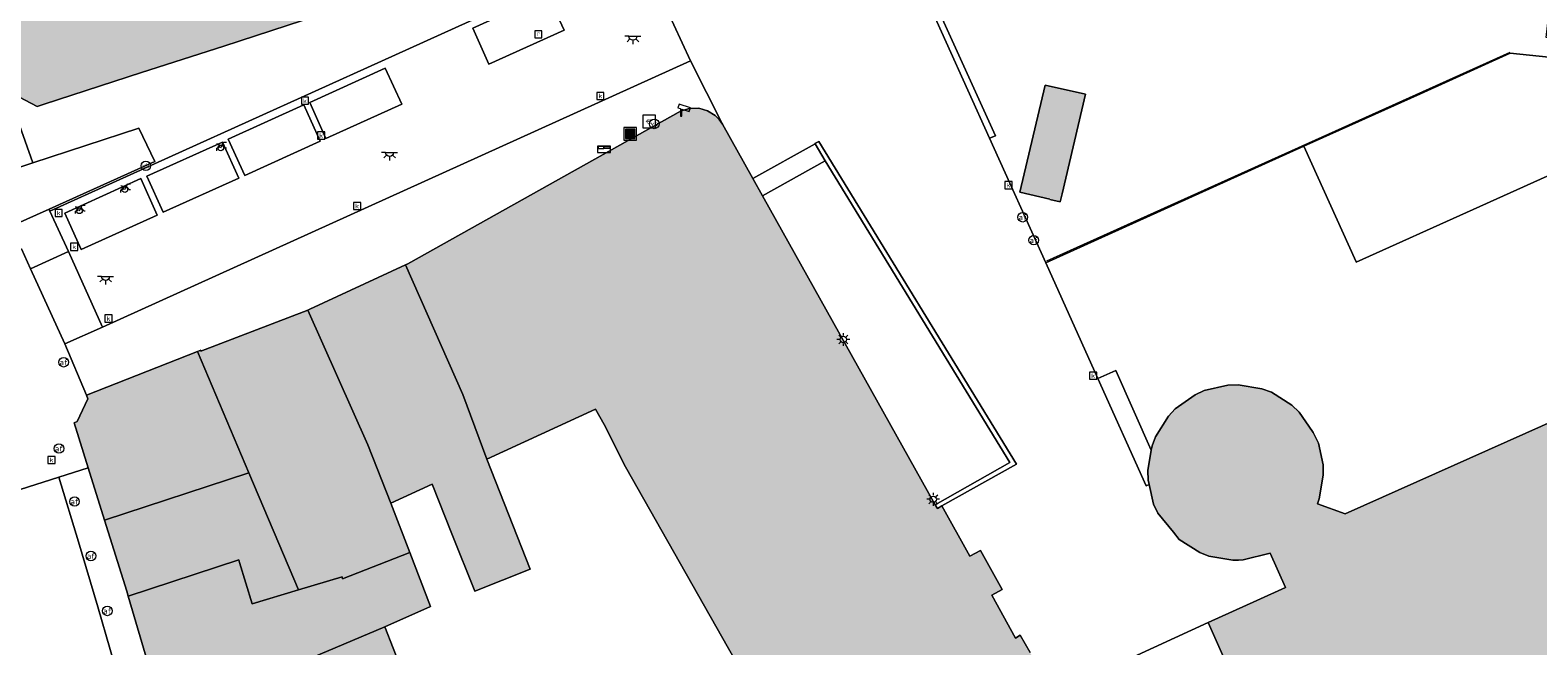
# Model space of a CAD drawing. Header units: metres. Extents: x 196496 to 197479, y 355139 to 356324.
# Tile 100 of 144: x 197022 to 197117, y 355975 to 356013. Entities that reach past the tile are written whole.
import ezdxf
from ezdxf.enums import TextEntityAlignment as Align

# ---------------------------------------------------------------- set-up
doc = ezdxf.new("R2010")
doc.units = ezdxf.units.M
doc.layers.get('0').update_dxf_attribs({"color": 252, "lineweight": 18})
for name, color, linetype, lineweight in [('B-WE-GR-BEPLANTING_CULTUUR_HEESTERS-GV', 252, 'Continuous', 18), ('B-WE-IE-MEUBILAIR_WEGMEUBILAIR-S', 252, 'Continuous', 18), ('B-WE-IE-TERREINAFSCHEIDING_KUNSTMATIG_MUUR-GV', 252, 'Continuous', 18), ('B-WE-KL-ET_LS_OV_LICHTMAST-S', 252, 'Continuous', 18), ('B-WE-KL-ET_LS_OV_LICHTPUNT-S', 252, 'Continuous', 18), ('B-WE-OG-BEBOUWING-GV', 252, 'Continuous', 18), ('B-WE-OG-TERREIN_ERF-GV', 252, 'Continuous', 18), ('B-WE-RI-GWA_KOLK-S', 252, 'Continuous', 18), ('B-WE-RI-GWA_RIOOLPUT-S', 252, 'Continuous', 18), ('B-WE-RI-HWA_GOOT_LIJNGOOT-G', 252, 'Continuous', 18), ('B-WE-VH-VERHARDING_ASFALT-GV', 252, 'Continuous', 18), ('B-WE-VH-VERHARDING_BETONSTRAATSTEEN-GV', 252, 'Continuous', 18), ('B-WE-VH-VERHARDING_OPEN-GV', 252, 'Continuous', 18), ('B-WE-VH-VERHARDING_STRAATBAKSTEEN-GV', 252, 'Continuous', 18), ('B-WE-VH-VERHARDING_TEGEL-GV', 252, 'Continuous', 18), ('B-WE-VW-AFSLUITPAAL-S', 252, 'Continuous', 18)]:
    doc.layers.add(name, color=color, linetype=linetype, lineweight=lineweight)
doc.layers.add('X-XX-AL-PRESENTATIE_GEBOUW3-V', color=7, linetype='Continuous', lineweight=18, true_color=0xf0f0f0)
doc.styles.add('NLCS-ISO', font='NLCS-ISO.ttf')

# ---------------------------------------------------------------- blocks, each defined once
blk = doc.blocks.new('SIE-WEG_AFVALBAK-SO')
at = {"linetype": 'ByBlock', "lineweight": 18}
h = blk.add_hatch(color=0, dxfattribs=at)
h.dxf.hatch_style = 1
h.paths.add_polyline_path([(-1.5, -1.5), (1.5, -1.5), (1.5, 1.5), (-1.5, 1.5)])
at = {"color": 0, "linetype": 'ByBlock', "lineweight": 18}
for points in [[(-2, -2), (2, -2), (2, 2), (-2, 2)], [(-1.5, -1.5), (1.5, -1.5), (1.5, 1.5), (-1.5, 1.5)]]:
    blk.add_lwpolyline(points, close=True, dxfattribs=at)
blk = doc.blocks.new('SKL-ET_OV_LICHTMAST-SO')
at = {"color": 0, "linetype": 'ByBlock', "lineweight": 18}
for points in [[(-1.25, 0), (-2, 0)], [(-1.41, 1.41), (-0.88, 0.88)], [(0, 2), (0, 1.25)], [(0.88, 0.88), (1.41, 1.41)], [(2, 0), (1.25, 0)], [(-1.41, -1.41), (-0.88, -0.88)], [(0, -1.25), (0, -2)], [(0.88, -0.88), (1.41, -1.41)]]:
    blk.add_lwpolyline(points, dxfattribs=at)
blk.add_circle((0, 0), 1, dxfattribs=at)
blk = doc.blocks.new('SVW-AFSLUITPAAL-SO')
at = {"lineweight": 18}
blk.add_circle((0, 0), 1.5, dxfattribs=at)
at = {"lineweight": 18, "style": 'NLCS-ISO'}
blk.add_text('af', height=1.8, dxfattribs=at).set_placement((0, 0), align=Align.MIDDLE_CENTER)
blk = doc.blocks.new('SIE-WEG_PAAL_VERKEERSBORD-SO')
at = {"color": 0, "linetype": 'ByBlock', "lineweight": 18}
blk.add_circle((0, 0), 1.5, dxfattribs=at)
at = {"color": 0, "linetype": 'ByBlock', "lineweight": 18, "style": 'NLCS-ISO'}
blk.add_text('vb', height=1.5, dxfattribs=at).set_placement((0, 0.13), align=Align.MIDDLE_CENTER)
blk = doc.blocks.new('SRI-KOLK-SO')
at = {"color": 0, "linetype": 'ByBlock', "lineweight": 18}
blk.add_lwpolyline([(-1.125, -1.125), (1.125, -1.125), (1.125, 1.125), (-1.125, 1.125)], close=True, dxfattribs=at)
at = {"color": 0, "linetype": 'ByBlock', "lineweight": 18, "style": 'NLCS-ISO'}
blk.add_text('k', height=1.5, dxfattribs=at).set_placement((0, 0), align=Align.MIDDLE_CENTER)
blk = doc.blocks.new('SRI-PUT_INSPECTIEPUT_RIOOLPUT-SO')
at = {"color": 0, "linetype": 'ByBlock', "lineweight": 18}
blk.add_lwpolyline([(-1.12, -1.12), (1.12, -1.12), (1.12, 1.12), (-1.12, 1.12)], close=True, dxfattribs=at)
at = {"color": 0, "linetype": 'ByBlock', "lineweight": 18, "style": 'NLCS-ISO'}
blk.add_text('r', height=1.5, dxfattribs=at).set_placement((0, 0.28), align=Align.MIDDLE_CENTER)
blk = doc.blocks.new('SIE-WEG_CAMERA-SO')
at = {"color": 0, "linetype": 'ByBlock', "lineweight": 18}
blk.add_lwpolyline([(-1.22, 0.41), (-1.22, -1.92), (-0.72, -1.92), (-0.72, 0.25), (1.55, -0.53), (1.95, 0.66), (-1.6, 1.86), (-2, 0.68)], close=True, dxfattribs=at)
blk = doc.blocks.new('SKL-ET_OV_LICHTPUNT-SO')
at = {"color": 0, "linetype": 'ByBlock', "lineweight": 18}
for points in [[(-1.25, 0), (-2.5, 0)], [(1.25, 0), (2.5, 0)], [(-0.92, -0.85), (-1.83, -1.7)], [(0, -1.25), (0, -2.5)], [(0.92, -0.85), (1.83, -1.7)]]:
    blk.add_lwpolyline(points, dxfattribs=at)
blk.add_lwpolyline([(0, 0), (1.25, 0, -1), (-1.25, 0)], format="xyb", close=True, dxfattribs=at)
blk = doc.blocks.new('SIE-WEG_BRIEVENBUS-SO')
at = {"color": 0, "linetype": 'ByBlock', "lineweight": 18}
for points in [[(2, -1), (2, 1), (-2, 1), (-2, -1)], [(-0.1, 0.2), (-0.1, 0.8), (-1.8, 0.8), (-1.8, 0.2)], [(0.1, 0.2), (0.1, 0.8), (1.8, 0.8), (1.8, 0.2)]]:
    blk.add_lwpolyline(points, close=True, dxfattribs=at)
blk = doc.blocks.new('SIE-WEG_FIETSENREK-SO')
at = {"color": 0, "linetype": 'ByBlock', "lineweight": 18}
for points in [[(-1.5, -1.35), (-1.5, -0.54), (-0.73, -0.28), (-0.73, 0.53), (-1.5, 0.79)], [(-0.3, -0.45), (0.6, 1.35), (1.5, 1.35)], [(1.05, -0.45), (0.21, 0.58)], [(1.05, -0.45), (1.5, -0.45)]]:
    blk.add_lwpolyline(points, dxfattribs=at)
blk.add_circle((-0.3, -0.45), 0.9, dxfattribs=at)
blk = doc.blocks.new('SIE-WEG_BETAALAUTOMAAT-SO')
at = {"color": 0, "linetype": 'ByBlock', "lineweight": 18}
blk.add_lwpolyline([(-2, -2), (2, -2), (2, 2), (-2, 2)], close=True, dxfattribs=at)
at = {"color": 0, "linetype": 'ByBlock', "lineweight": 18, "style": 'NLCS-ISO'}
blk.add_text('€', height=1.5, dxfattribs=at).set_placement((0, 0), align=Align.MIDDLE_CENTER)

msp = doc.modelspace()

# ---------------------------------------------------------------- hatches: boundary and pattern name
at = {"layer": 'X-XX-AL-PRESENTATIE_GEBOUW3-V'}
for points in [[(197038.476, 356026.102), (197037.327, 356025.743), (197036.482, 356025.479), (197035.766, 356027.694), (197033.381, 356035.071), (197029.369, 356037.13), (197022.49, 356034.954), (197022.174, 356035.93), (197020.849, 356040.017), (197020.823, 356040.097), (197011.196, 356036.986), (197009.765, 356036.524), (197010.691, 356033.654), (197012.362, 356028.475), (197014.931, 356020.512), (197016.802, 356021.146), (197017.866, 356017.858), (197020.385, 356010.057), (197020.518, 356009.646), (197022.38, 356008.673), (197022.826, 356008.817), (197028.948, 356010.799), (197034.106, 356012.469), (197042.07, 356015.048), (197041.61, 356016.462)], [(197086.007, 356002.825), (197086.668, 356002.677), (197086.799, 356003.182), (197086.785, 356003.176), (197088.255, 356009.436), (197085.73, 356010.011), (197084.139, 356003.28), (197086.021, 356002.831)], [(197067.358, 356004.144), (197065.448, 356007.564), (197065.241, 356007.855), (197064.986, 356008.105), (197064.514, 356008.396), (197063.959, 356008.553), (197063.383, 356008.549), (197062.851, 356008.393), (197045.676, 355998.766), (197045.535, 355998.701), (197049.131, 355990.567), (197050.641, 355986.498), (197057.477, 355989.628), (197058.013, 355988.682), (197059.362, 355986.012), (197072.29, 355963.164), (197078.806, 355966.859), (197081.378, 355962.354), (197083.962, 355963.785), (197084.784, 355962.361), (197089.111, 355964.795), (197089.327, 355964.737), (197089.474, 355965.161), (197089.222, 355965.249), (197087.046, 355969.162), (197086.958, 355969.121), (197085.927, 355970.956), (197086.5, 355971.277), (197086.337, 355971.565), (197086.247, 355971.724), (197085.507, 355973.037), (197084.778, 355974.331), (197084.163, 355975.422), (197083.854, 355975.248), (197082.363, 355977.936), (197083.019, 355978.3), (197081.653, 355980.758), (197080.99, 355980.391), (197079.228, 355983.552), (197078.953, 355983.388), (197078.817, 355983.631), (197067.971, 356003.047)], [(197149.044, 355935.944), (197167.131, 355944.063), (197170.648, 355945.642), (197174.058, 355947.173), (197176.32, 355948.188), (197173.284, 355954.991), (197173.913, 355955.272), (197172.574, 355958.23), (197171.195, 355957.609), (197166.052, 355969.091), (197165.163, 355971.075), (197168.052, 355972.408), (197168.317, 355972.53), (197167.163, 355975.098), (197161.311, 355988.124), (197162.415, 355988.618), (197162.231, 355989.028), (197161.195, 355991.342), (197164.835, 355992.976), (197164.712, 355993.25), (197164.438, 355993.127), (197163.426, 355995.381), (197166.719, 355996.859), (197163.434, 356004.135), (197160.186, 356002.669), (197154.792, 356000.234), (197154.132, 356001.693), (197153.951, 356002.094), (197152.055, 356001.236), (197146.994, 355998.947), (197146.498, 355999.884), (197145.807, 356000.926), (197145.256, 356001.609), (197143.778, 356003.07), (197143.093, 356003.616), (197141.291, 356004.693), (197140.497, 356005.049), (197140.138, 356005.162), (197138.512, 356005.672), (197137.668, 356005.824), (197135.582, 356005.947), (197134.696, 356005.909), (197132.656, 356005.504), (197131.795, 356005.278), (197129.916, 356004.4), (197129.164, 356003.962), (197127.509, 356002.678), (197126.895, 356002.065), (197125.61, 356000.421), (197125.165, 355999.674), (197124.452, 355998.104), (197124.301, 355997.77), (197124.048, 355996.936), (197123.673, 355994.891), (197123.625, 355994.01), (197123.76, 355991.63), (197104.578, 355983.049), (197102.836, 355983.683), (197102.938, 355984.001), (197103.203, 355985.496), (197103.183, 355986.141), (197102.892, 355987.494), (197102.558, 355988.18), (197102.519, 355988.238), (197101.688, 355989.45), (197101.234, 355989.896), (197099.936, 355990.701), (197099.341, 355990.91), (197097.842, 355991.162), (197097.206, 355991.144), (197095.712, 355990.818), (197095.14, 355990.538), (197093.903, 355989.649), (197093.477, 355989.192), (197092.662, 355987.902), (197092.439, 355987.322), (197092.395, 355987.062), (197092.179, 355985.776), (197092.194, 355985.182), (197092.259, 355984.899), (197092.541, 355983.675), (197092.807, 355983.106), (197093.782, 355981.905), (197094.135, 355981.441), (197095.441, 355980.626), (197096.013, 355980.405), (197097.521, 355980.144), (197097.877, 355980.153), (197098.175, 355980.161), (197099.858, 355980.589), (197100.816, 355978.428), (197099.024, 355977.615), (197095.958, 355976.225), (197097.06, 355973.782), (197098.171, 355971.322), (197099.305, 355968.808), (197100.465, 355966.239), (197101.659, 355963.593), (197103.48, 355959.557), (197103.666, 355959.144), (197114.3, 355935.581), (197119.876, 355923.226), (197119.938, 355923.09), (197120.011, 355923.123), (197128.411, 355926.977), (197129.622, 355924.265), (197131.139, 355924.946), (197130.958, 355925.347), (197136.202, 355927.708), (197136.381, 355927.307), (197139.286, 355928.614), (197139.827, 355927.408), (197141.248, 355928.044), (197141.035, 355928.467), (197145.626, 355930.514), (197145.818, 355930.095), (197147.11, 355930.671), (197147.243, 355930.73), (197145.574, 355934.386), (197146.304, 355934.714), (197148.128, 355935.533)], [(197047.211, 355984.928), (197048.45, 355981.799), (197049.878, 355978.192), (197053.371, 355979.575), (197050.641, 355986.498), (197049.131, 355990.567), (197045.535, 355998.701), (197039.52, 355995.919), (197039.387, 355995.868), (197043.163, 355987.398), (197044.6, 355983.733)], [(197035.682, 355985.639), (197038.805, 355978.281), (197041.539, 355979.106), (197041.578, 355978.973), (197045.791, 355980.625), (197044.6, 355983.733), (197043.163, 355987.398), (197039.387, 355995.868), (197032.671, 355993.289), (197032.665, 355993.337), (197032.451, 355993.253)], [(197032.451, 355993.253), (197025.475, 355990.513), (197025.557, 355990.297), (197024.905, 355988.864), (197024.708, 355988.785), (197025.592, 355985.946), (197026.617, 355982.657), (197035.682, 355985.639)], [(197026.617, 355982.657), (197028.009, 355978.189), (197028.1, 355977.881), (197035.047, 355980.166), (197035.101, 355979.992), (197035.903, 355977.408), (197038.805, 355978.281), (197035.682, 355985.639)], [(197045.791, 355980.625), (197041.578, 355978.973), (197041.539, 355979.106), (197038.805, 355978.281), (197035.903, 355977.408), (197035.101, 355979.992), (197035.047, 355980.166), (197028.1, 355977.881), (197030.195, 355970.775), (197030.259, 355970.543), (197037.048, 355972.918), (197044.237, 355975.96), (197047.089, 355977.24)], [(197031.936, 355964.584), (197035.367, 355965.64), (197035.96, 355966.561), (197039.532, 355967.724), (197038.964, 355969.534), (197045.677, 355971.879), (197045.795, 355971.932), (197044.237, 355975.96), (197037.048, 355972.918), (197030.259, 355970.543)]]:
    msp.add_hatch(color=256, dxfattribs=at).paths.add_polyline_path(points)

# ---------------------------------------------------------------- linework, layer by layer
at = {"layer": 'B-WE-GR-BEPLANTING_CULTUUR_HEESTERS-GV', "flags": 128}
msp.add_lwpolyline([(197020.933, 356001.218), (197023.145, 356002.216), (197029.779, 356005.207), (197028.776, 356007.304), (197022.116, 356005.127), (197019.505, 356004.273)], close=True, dxfattribs=at)
at = {"layer": 'B-WE-IE-TERREINAFSCHEIDING_KUNSTMATIG_MUUR-GV', "flags": 128}
msp.add_lwpolyline([(197079.228, 355983.552), (197083.913, 355986.189), (197071.51, 356006.468), (197071.26, 356006.333), (197071.269, 356006.318), (197071.894, 356005.248), (197083.501, 355986.283), (197078.817, 355983.631), (197078.953, 355983.388)], close=True, dxfattribs=at)
at = {"layer": 'B-WE-OG-BEBOUWING-GV', "flags": 128}
for points in [[(197017.866, 356017.858), (197020.385, 356010.057), (197020.518, 356009.646), (197022.38, 356008.673), (197022.826, 356008.817), (197028.948, 356010.799), (197034.106, 356012.469), (197042.07, 356015.048)], [(197084.778, 355974.331), (197084.163, 355975.422), (197083.854, 355975.248), (197082.363, 355977.936), (197083.019, 355978.3), (197081.653, 355980.758), (197080.99, 355980.391), (197079.228, 355983.552), (197078.953, 355983.388), (197078.817, 355983.631), (197067.971, 356003.047), (197067.358, 356004.144), (197065.448, 356007.564), (197065.241, 356007.855), (197064.986, 356008.105), (197064.514, 356008.396), (197063.959, 356008.553), (197063.383, 356008.549), (197062.851, 356008.393), (197045.676, 355998.766), (197045.535, 355998.701), (197049.131, 355990.567), (197050.641, 355986.498), (197057.477, 355989.628), (197058.013, 355988.682), (197059.362, 355986.012), (197072.29, 355963.164)], [(197123.76, 355991.63), (197104.578, 355983.049), (197102.836, 355983.683), (197102.938, 355984.001), (197103.203, 355985.496), (197103.183, 355986.141), (197102.892, 355987.494), (197102.558, 355988.18), (197102.519, 355988.238), (197101.688, 355989.45), (197101.234, 355989.896), (197099.936, 355990.701), (197099.341, 355990.91), (197097.842, 355991.162), (197097.206, 355991.144), (197095.712, 355990.818), (197095.14, 355990.538), (197093.903, 355989.649), (197093.477, 355989.192), (197092.662, 355987.902), (197092.439, 355987.322), (197092.395, 355987.062), (197092.179, 355985.776), (197092.194, 355985.182), (197092.259, 355984.899), (197092.541, 355983.675), (197092.807, 355983.106), (197093.782, 355981.905), (197094.135, 355981.441), (197095.441, 355980.626), (197096.013, 355980.405), (197097.521, 355980.144), (197097.877, 355980.153), (197098.175, 355980.161), (197099.858, 355980.589), (197100.816, 355978.428), (197099.024, 355977.615), (197095.958, 355976.225), (197097.06, 355973.782)]]:
    msp.add_lwpolyline(points, dxfattribs=at)
for points in [[(197086.007, 356002.825), (197086.668, 356002.677), (197086.799, 356003.182), (197086.785, 356003.176), (197088.255, 356009.436), (197085.73, 356010.011), (197084.139, 356003.28), (197086.021, 356002.831)], [(197047.211, 355984.928), (197048.45, 355981.799), (197049.878, 355978.192), (197053.371, 355979.575), (197050.641, 355986.498), (197049.131, 355990.567), (197045.535, 355998.701), (197039.52, 355995.919), (197039.387, 355995.868), (197043.163, 355987.398), (197044.6, 355983.733)], [(197035.682, 355985.639), (197038.805, 355978.281), (197041.539, 355979.106), (197041.578, 355978.973), (197045.791, 355980.625), (197044.6, 355983.733), (197043.163, 355987.398), (197039.387, 355995.868), (197032.671, 355993.289), (197032.665, 355993.337), (197032.451, 355993.253)], [(197032.451, 355993.253), (197025.475, 355990.513), (197025.557, 355990.297), (197024.905, 355988.864), (197024.708, 355988.785), (197025.592, 355985.946), (197026.617, 355982.657), (197035.682, 355985.639)], [(197026.617, 355982.657), (197028.009, 355978.189), (197028.1, 355977.881), (197035.047, 355980.166), (197035.101, 355979.992), (197035.903, 355977.408), (197038.805, 355978.281), (197035.682, 355985.639)], [(197045.791, 355980.625), (197041.578, 355978.973), (197041.539, 355979.106), (197038.805, 355978.281), (197035.903, 355977.408), (197035.101, 355979.992), (197035.047, 355980.166), (197028.1, 355977.881), (197030.195, 355970.775), (197030.259, 355970.543), (197037.048, 355972.918), (197044.237, 355975.96), (197047.089, 355977.24)], [(197031.936, 355964.584), (197035.367, 355965.64), (197035.96, 355966.561), (197039.532, 355967.724), (197038.964, 355969.534), (197045.677, 355971.879), (197045.795, 355971.932), (197044.237, 355975.96), (197037.048, 355972.918), (197030.259, 355970.543)]]:
    msp.add_lwpolyline(points, close=True, dxfattribs=at)
at = {"layer": 'B-WE-OG-TERREIN_ERF-GV', "flags": 128}
msp.add_lwpolyline([(197072.29, 355963.164), (197059.362, 355986.012), (197058.013, 355988.682), (197057.477, 355989.628), (197050.641, 355986.498), (197053.371, 355979.575), (197049.878, 355978.192), (197048.45, 355981.799), (197047.211, 355984.928), (197044.6, 355983.733), (197045.791, 355980.625), (197047.089, 355977.24), (197044.237, 355975.96), (197045.795, 355971.932)], dxfattribs=at)
at = {"layer": 'B-WE-RI-HWA_GOOT_LIJNGOOT-G', "flags": 128}
msp.add_lwpolyline([(197114.918, 356012.053), (197085.806, 355998.938)], dxfattribs=at)
msp.add_lwpolyline([(197114.918, 356012.053), (197085.806, 355998.938)], dxfattribs=at)
at = {"layer": 'B-WE-VH-VERHARDING_ASFALT-GV', "flags": 128}
msp.add_lwpolyline([(197028.511, 355969.167), (197026.201, 355977.218), (197024.99, 355981.297), (197023.744, 355985.366), (197018.413, 355983.673)], dxfattribs=at)
at = {"layer": 'B-WE-VH-VERHARDING_BETONSTRAATSTEEN-GV', "flags": 128}
for points in [[(197049.754, 356013.586), (197050.764, 356011.321), (197055.501, 356013.461), (197054.442, 356015.718)], [(197040.527, 356006.648), (197045.289, 356008.814), (197044.253, 356011.075), (197039.51, 356008.922)], [(197035.423, 356004.331), (197040.17, 356006.48), (197039.141, 356008.764), (197034.386, 356006.621)], [(197035.055, 356004.161), (197034.033, 356006.425), (197029.275, 356004.292), (197030.296, 356002.014)], [(197071.269, 356006.318), (197067.358, 356004.144), (197067.971, 356003.047), (197071.894, 356005.248)], [(197025.154, 355999.681), (197029.923, 356001.833), (197028.9, 356004.132), (197024.127, 356001.967)]]:
    msp.add_lwpolyline(points, close=True, dxfattribs=at)
at = {"layer": 'B-WE-VH-VERHARDING_OPEN-GV', "flags": 128}
for points in [[(197140.482, 356013.839), (197140.682, 356018.885), (197133.515, 356019.633), (197121.476, 356046.182), (197104.745, 356038.64), (197104.84, 356038.428), (197089.742, 356031.624), (197089.912, 356031.261), (197075.042, 356024.54), (197078.998, 356015.777), (197078.626, 356015.608), (197082.597, 356006.827), (197082.226, 356006.667), (197085.757, 355998.837), (197085.771, 355998.843), (197101.985, 356006.162), (197109.301, 356009.465), (197114.939, 356012.01), (197130.753, 356010.389), (197132.932, 356011.372), (197117.215, 356013.007), (197117.519, 356015.783), (197117.561, 356016.174)], [(197089.742, 356031.624), (197104.84, 356038.428), (197104.745, 356038.64), (197074.047, 356024.801), (197082.226, 356006.667), (197082.597, 356006.827), (197078.626, 356015.608), (197074.492, 356024.751)], [(197109.301, 356009.465), (197101.985, 356006.162), (197105.266, 355998.895), (197105.275, 355998.874), (197112.611, 356002.183), (197130.796, 356010.385), (197130.753, 356010.389), (197114.939, 356012.01)], [(197086.799, 356003.182), (197086.668, 356002.677), (197086.007, 356002.825), (197086.021, 356002.831), (197084.139, 356003.28), (197085.73, 356010.011), (197088.255, 356009.436), (197086.785, 356003.176)], [(197067.971, 356003.047), (197078.817, 355983.631), (197083.501, 355986.283), (197071.894, 356005.248)], [(197092.259, 355984.899), (197092.194, 355985.182), (197092.179, 355985.776), (197092.395, 355987.062), (197090.157, 355992.061), (197089.039, 355991.56), (197092.07, 355984.815)]]:
    msp.add_lwpolyline(points, close=True, dxfattribs=at)
msp.add_lwpolyline([(197130.796, 356010.385), (197112.611, 356002.183), (197105.275, 355998.874), (197105.266, 355998.895), (197101.985, 356006.162), (197085.771, 355998.843), (197085.757, 355998.837), (197089.039, 355991.56), (197090.157, 355992.061), (197092.395, 355987.062), (197092.439, 355987.322), (197092.662, 355987.902), (197093.477, 355989.192), (197093.903, 355989.649), (197095.14, 355990.538), (197095.712, 355990.818), (197097.206, 355991.144), (197097.842, 355991.162), (197099.341, 355990.91), (197099.936, 355990.701), (197101.234, 355989.896), (197101.688, 355989.45), (197102.519, 355988.238), (197102.558, 355988.18), (197102.892, 355987.494), (197103.183, 355986.141), (197103.203, 355985.496), (197102.938, 355984.001), (197102.836, 355983.683), (197104.578, 355983.049), (197123.76, 355991.63)], dxfattribs=at)
at = {"layer": 'B-WE-VH-VERHARDING_STRAATBAKSTEEN-GV', "flags": 128}
for points in [[(196989.731, 356088.162), (197018.633, 355998.714), (197021.393, 355999.717), (197021.969, 355998.459), (197024.343, 355999.546), (197023.188, 356002.095), (197023.145, 356002.216), (197020.933, 356001.218), (197019.505, 356004.273), (197022.116, 356005.127), (197021.277, 356007.498), (197020.518, 356009.646), (197020.385, 356010.057), (197017.866, 356017.858)], [(197090.467, 355973.68), (197095.958, 355976.225), (197099.024, 355977.615), (197100.816, 355978.428), (197099.858, 355980.589), (197098.175, 355980.161), (197097.877, 355980.153), (197097.521, 355980.144), (197096.013, 355980.405), (197095.441, 355980.626), (197094.135, 355981.441), (197093.782, 355981.905), (197092.807, 355983.106), (197092.541, 355983.675), (197092.259, 355984.899), (197092.07, 355984.815), (197089.039, 355991.56), (197085.757, 355998.837), (197082.226, 356006.667), (197074.047, 356024.801)], [(197061.351, 356016.087), (197063.429, 356011.541), (197065.448, 356007.564), (197067.358, 356004.144), (197071.269, 356006.318), (197071.26, 356006.333), (197071.51, 356006.468), (197083.913, 355986.189), (197079.228, 355983.552), (197080.99, 355980.391), (197081.653, 355980.758), (197083.019, 355978.3), (197082.363, 355977.936), (197083.854, 355975.248), (197084.163, 355975.422), (197084.778, 355974.331)], [(197018.413, 355983.673), (197023.744, 355985.366), (197025.592, 355985.946), (197024.708, 355988.785), (197024.905, 355988.864), (197025.557, 355990.297), (197025.475, 355990.513), (197024.13, 355993.74), (197021.969, 355998.459), (197021.393, 355999.717)]]:
    msp.add_lwpolyline(points, dxfattribs=at)
for points in [[(197028.948, 356010.799), (197022.826, 356008.817), (197022.38, 356008.673), (197020.518, 356009.646), (197021.277, 356007.498), (197022.116, 356005.127), (197028.776, 356007.304), (197029.779, 356005.207), (197023.145, 356002.216), (197023.188, 356002.095), (197044.027, 356011.521), (197049.531, 356014.011), (197060.112, 356018.797), (197058.511, 356022.3), (197058.414, 356022.245), (197056.128, 356020.957), (197051.121, 356018.135), (197050.468, 356019.285), (197047.298, 356018.3), (197046.322, 356018.002), (197046.819, 356016.563), (197043.057, 356015.363), (197042.07, 356015.048), (197034.106, 356012.469)], [(197061.351, 356016.087), (197060.112, 356018.797), (197049.531, 356014.011), (197044.027, 356011.521), (197023.188, 356002.095), (197024.343, 355999.546), (197026.496, 355994.792), (197063.429, 356011.541)], [(197055.501, 356013.461), (197050.764, 356011.321), (197049.754, 356013.586), (197054.442, 356015.718)], [(197026.496, 355994.792), (197024.13, 355993.74), (197025.475, 355990.513), (197032.451, 355993.253), (197032.665, 355993.337), (197032.671, 355993.289), (197039.387, 355995.868), (197039.52, 355995.919), (197045.535, 355998.701), (197045.676, 355998.766), (197062.851, 356008.393), (197063.383, 356008.549), (197063.959, 356008.553), (197064.514, 356008.396), (197064.986, 356008.105), (197065.241, 356007.855), (197065.448, 356007.564), (197063.429, 356011.541)], [(197044.253, 356011.075), (197045.289, 356008.814), (197040.527, 356006.648), (197039.51, 356008.922)], [(197040.17, 356006.48), (197035.423, 356004.331), (197034.386, 356006.621), (197039.141, 356008.764)], [(197030.296, 356002.014), (197029.275, 356004.292), (197034.033, 356006.425), (197035.055, 356004.161)], [(197029.923, 356001.833), (197025.154, 355999.681), (197024.127, 356001.967), (197028.9, 356004.132)], [(197024.13, 355993.74), (197026.496, 355994.792), (197024.343, 355999.546), (197021.969, 355998.459)], [(197091.653, 355971.276), (197097.06, 355973.782), (197095.958, 355976.225), (197090.467, 355973.68)]]:
    msp.add_lwpolyline(points, close=True, dxfattribs=at)
at = {"layer": 'B-WE-VH-VERHARDING_TEGEL-GV', "flags": 128}
msp.add_lwpolyline([(197030.195, 355970.775), (197028.1, 355977.881), (197028.009, 355978.189), (197026.617, 355982.657), (197025.592, 355985.946), (197023.744, 355985.366), (197024.99, 355981.297), (197026.201, 355977.218), (197028.511, 355969.167)], dxfattribs=at)

# ---------------------------------------------------------------- block references
at = {"layer": 'B-WE-IE-MEUBILAIR_WEGMEUBILAIR-S', "xscale": 0.2, "yscale": 0.2, "zscale": 0.2}
for name, p in [('SIE-WEG_CAMERA-SO', (197063.043, 356008.449)), ('SIE-WEG_CAMERA-SO', (197063.043, 356008.449)), ('SIE-WEG_AFVALBAK-SO', (197059.644, 356006.944)), ('SIE-WEG_BETAALAUTOMAAT-SO', (197060.836, 356007.723)), ('SIE-WEG_PAAL_VERKEERSBORD-SO', (197061.164, 356007.57)), ('SIE-WEG_FIETSENREK-SO', (197033.98, 356006.155)), ('SIE-WEG_BRIEVENBUS-SO', (197058.001, 356005.981)), ('SIE-WEG_PAAL_VERKEERSBORD-SO', (197029.212, 356004.936)), ('SIE-WEG_FIETSENREK-SO', (197027.949, 356003.529)), ('SIE-WEG_FIETSENREK-SO', (197025.096, 356002.199))]:
    msp.add_blockref(name, p, dxfattribs=at)
at = {"layer": 'B-WE-KL-ET_LS_OV_LICHTMAST-S', "xscale": 0.2, "yscale": 0.2, "zscale": 0.2}
for p in [(197073.04, 355994.018), (197078.687, 355983.97)]:
    msp.add_blockref('SKL-ET_OV_LICHTMAST-SO', p, dxfattribs=at)
at = {"layer": 'B-WE-KL-ET_LS_OV_LICHTPUNT-S', "xscale": 0.2, "yscale": 0.2, "zscale": 0.2}
for p in [(197059.817, 356013.081), (197044.526, 356005.776), (197026.684, 355997.98)]:
    msp.add_blockref('SKL-ET_OV_LICHTPUNT-SO', p, dxfattribs=at)
at = {"layer": 'B-WE-RI-GWA_KOLK-S', "xscale": 0.2, "yscale": 0.2, "zscale": 0.2}
for p in [(197039.21, 356009.027), (197057.77, 356009.331), (197040.227, 356006.842), (197083.421, 356003.716), (197042.487, 356002.407), (197023.733, 356001.967), (197024.712, 355999.846), (197026.861, 355995.335), (197088.74, 355991.74), (197023.283, 355986.446)]:
    msp.add_blockref('SRI-KOLK-SO', p, dxfattribs=at)
at = {"layer": 'B-WE-RI-GWA_RIOOLPUT-S', "xscale": 0.2, "yscale": 0.2, "zscale": 0.2}
msp.add_blockref('SRI-PUT_INSPECTIEPUT_RIOOLPUT-SO', (197053.876, 356013.2), dxfattribs=at)
at = {"layer": 'B-WE-VW-AFSLUITPAAL-S', "xscale": 0.2, "yscale": 0.2, "zscale": 0.2}
for p in [(197084.311, 356001.704), (197085.005, 356000.26), (197024.047, 355992.587), (197023.752, 355987.162), (197024.732, 355983.83), (197025.762, 355980.407), (197026.793, 355976.953)]:
    msp.add_blockref('SVW-AFSLUITPAAL-SO', p, dxfattribs=at)

doc.saveas('drawing.dxf')
